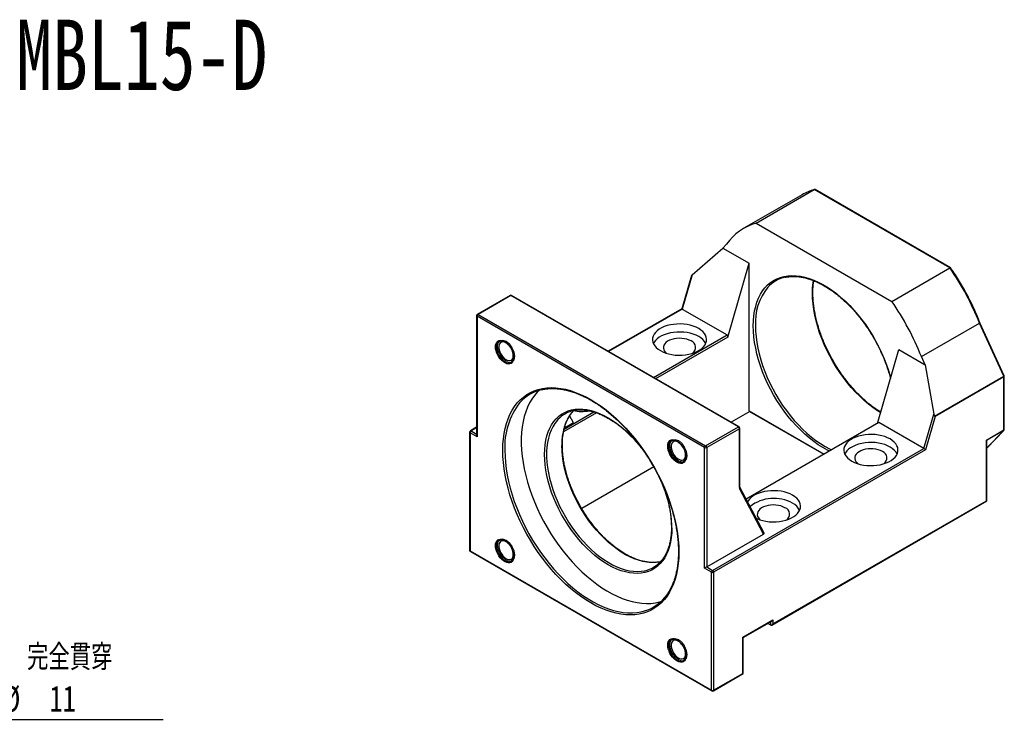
# Model space of a CAD drawing. Header units: millimetres. Extents: x 41 to 276, y 4 to 196.
# Tile 3 of 3: x 120 to 254, y 101 to 196. Entities that reach past the tile are written whole.
import ezdxf

# ---------------------------------------------------------------- set-up
doc = ezdxf.new("R2010")
doc.units = ezdxf.units.MM
doc.layers.add('FORMAT', color=7, linetype='Continuous')
doc.styles.add('SLDTEXTSTYLE0', font='TXT', dxfattribs={"width": 0.75})
doc.styles.add('SLDTEXTSTYLE1', font='TXT', dxfattribs={"width": 0.75, "bigfont": 'bigfont'})
doc.styles.add('SLDTEXTSTYLE4', font='TXT', dxfattribs={"width": 0.666667})
doc.dimstyles.new('SLDDIMSTYLE7', dxfattribs={"dimtxt": 3.5, "dimasz": 2.5, "dimexe": 0, "dimexo": 0.0625, "dimgap": 0.875, "dimtad": 0, "dimtih": 1, "dimtoh": 1, "dimdec": 1, "dimlfac": 1.5, "dimrnd": 1e-09, "dimzin": 12, "dimdsep": 46, "dimtxsty": 'SLDTEXTSTYLE0', "dimsah": 1, "dimcen": 0, "dimadec": 0, "dimazin": 3, "dimtfac": 1, "dimtofl": 0, "dimtmove": 0, "dimatfit": 3, "dimfxl": 0, "dimfrac": 2, "dimtolj": 1, "dimtzin": 12, "dimarcsym": 0})

# ---------------------------------------------------------------- blocks, each defined once
blk = doc.blocks.new('SW_SYMBOL_HOLE_SPOT')
at = {"layer": 'FORMAT', "color": 0}
for p, q in [((0, 875), (0, 75)), ((1600, 75), (1600, 875)), ((0, 75), (1600, 75))]:
    blk.add_line(p, q, dxfattribs=at)
blk = doc.blocks.new('_D_6')
at = {"layer": 'FORMAT'}
for p, q in [((85.73, 129.08), (97.58, 101.65)), ((97.58, 101.65), (139.58, 101.65))]:
    blk.add_line(p, q, dxfattribs=at)
blk.add_solid([(85.73, 129.08), (86.49, 126.69), (86.95, 126.88)], dxfattribs=at)
at = {"layer": 'FORMAT', "xscale": 0.004470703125, "yscale": 0.004470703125, "zscale": 0.004470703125}
blk.add_blockref('SW_SYMBOL_HOLE_SPOT', (108.13, 102.14), dxfattribs=at)
at = {"layer": 'FORMAT', "char_height": 3.5, "attachment_point": 1}
for s, insert, style in [('4 x', (99.17, 111.83), 'SLDTEXTSTYLE4'), ('%%c', (106.58, 111.78), 'SLDTEXTSTYLE0'), ('6.6 \\M+18AAE\\M+19153\\M+18AD1\\M+190FA', (113.18, 111.83), 'SLDTEXTSTYLE1'), ('%%c', (117.58, 106.17), 'SLDTEXTSTYLE0'), ('11', (124.17, 106.22), 'SLDTEXTSTYLE0')]:
    blk.add_mtext(s, dxfattribs=dict(at, insert=insert, style=style))

msp = doc.modelspace()

# ---------------------------------------------------------------- linework, layer by layer
at = {"color": 7, "linetype": 'Continuous', "lineweight": 25}
for p, q in [((219.8907, 168.9012), (227.7632, 173.4459)), ((246.148, 162.8325), (227.7632, 173.4459)), ((246.2337, 162.8507), (227.8774, 173.4475)), ((226.1231, 172.7502), (218.2507, 168.2055)), ((219.8907, 168.9012), (238.2755, 158.2879)), ((211.2386, 161.8992), (215.379, 165.5178)), ((215.8838, 166.0429), (215.379, 165.5178)), ((215.379, 165.5178), (218.9479, 163.4575)), ((216.0629, 153.4633), (218.9479, 163.4575)), ((218.9479, 143.4795), (218.9479, 163.4575)), ((238.2755, 158.2879), (246.148, 162.8325)), ((211.1232, 161.7807), (209.8229, 157.2763)), ((211.2386, 161.8992), (209.8969, 157.2515)), ((186.5567, 159.0873), (182.1255, 156.5292)), ((186.6567, 159.0774), (182.2255, 156.5193)), ((217.4866, 141.2797), (186.6567, 159.0774)), ((217.5865, 141.2896), (186.7567, 159.0873)), ((182.0255, 156.356), (182.0255, 140.1407)), ((182.0841, 156.2744), (182.0841, 139.9436)), ((212.9139, 138.4767), (182.0841, 156.2744)), ((182.2255, 156.5193), (213.0554, 138.7216)), ((209.825, 157.2775), (199.8583, 151.5239)), ((209.8969, 157.2515), (215.9781, 153.7409)), ((242.2824, 150.8033), (250.1549, 155.348)), ((253.4284, 148.1633), (250.1549, 155.348)), ((253.4953, 148.2178), (250.2203, 155.4058)), ((205.998, 147.9795), (215.9781, 153.7409)), ((216.0629, 153.4633), (206.2809, 147.8163)), ((215.9781, 153.7409), (216.0629, 153.4633)), ((236.3333, 141.7615), (239.2183, 151.7556)), ((239.2183, 151.7556), (242.7873, 149.6953)), ((242.7873, 149.6953), (242.2824, 150.8033)), ((242.7873, 149.6953), (243.9541, 143.013)), ((244.0685, 142.76), (253.4284, 148.1633)), ((253.4547, 148.0532), (244.1505, 142.682)), ((253.4547, 140.8689), (253.4547, 148.0532)), ((253.5133, 140.9505), (253.5133, 148.1349)), ((198.2696, 143.1914), (193.8079, 140.6157)), ((193.8844, 140.9865), (197.9126, 143.3119)), ((195.142, 141.8213), (194.6211, 142.8096)), ((195.1021, 143.4602), (195.1323, 143.4927)), ((219.0308, 143.364), (216.512, 141.9099)), ((218.9893, 143.3879), (229.07, 137.5685)), ((242.6124, 138.3652), (243.9541, 143.013)), ((195.142, 141.8213), (193.9188, 141.1152)), ((236.5313, 141.8758), (218.5476, 131.494)), ((242.6124, 138.3652), (236.5313, 141.8758)), ((244.1505, 142.682), (242.8496, 138.1755)), ((181.0827, 140.5695), (181.0827, 124.5653)), ((181.1413, 140.4879), (181.1413, 124.4837)), ((182.0841, 139.9436), (181.1413, 140.4879)), ((182.0255, 141.2292), (181.1827, 140.7427)), ((213.0554, 138.7216), (217.4866, 141.2797)), ((217.628, 141.0348), (213.1968, 138.4767)), ((217.628, 133.0689), (217.628, 141.0348)), ((217.6866, 133.1505), (217.6866, 141.1164)), ((251.0977, 139.5082), (253.4547, 140.8689)), ((253.4284, 140.7892), (251.1535, 139.4759)), ((251.1563, 138.4182), (253.4575, 140.8119)), ((251.0977, 131.2878), (251.0977, 139.5082)), ((251.1563, 131.2539), (251.1563, 139.4705)), ((212.9139, 122.1459), (212.9139, 138.4767)), ((213.1968, 138.4767), (213.1968, 122.3092)), ((213.9982, 121.8466), (242.6124, 138.3652)), ((242.8496, 138.1755), (214.1396, 121.6016)), ((206.0167, 135.8511), (196.2673, 130.2229)), ((220.9132, 126.7638), (217.6545, 132.9461)), ((220.9738, 126.891), (217.69, 133.121)), ((222.012, 114.4293), (251.1563, 131.2539)), ((222.1535, 114.5786), (251.0977, 131.2878)), ((213.1968, 122.3092), (220.9132, 126.7638)), ((181.1413, 124.4837), (213.8567, 105.5974)), ((181.1827, 124.3921), (213.8982, 105.5058)), ((206.9438, 123.0129), (206.7052, 122.9643)), ((213.8567, 121.6016), (212.9139, 122.1459)), ((213.1968, 122.3092), (213.9982, 121.8466)), ((213.8567, 105.5974), (213.8567, 121.6016)), ((214.1396, 121.6016), (214.1396, 105.5974)), ((218.0994, 112.7826), (222.1535, 115.123)), ((218.158, 112.7488), (222.012, 114.9737)), ((222.1535, 115.123), (222.1535, 114.5786)), ((221.8706, 114.4153), (221.4577, 114.6537)), ((218.0994, 107.8834), (218.0994, 112.7826)), ((218.158, 112.7488), (218.0994, 112.7826)), ((218.158, 107.8495), (218.158, 112.7488)), ((214.0982, 105.5058), (218.158, 107.8495)), ((214.1396, 105.5974), (218.0994, 107.8834))]:
    msp.add_line(p, q, dxfattribs=at)
at = {"color": 8, "linetype": 'Continuous', "lineweight": 25}
for p, q in [((209.8969, 157.2515), (199.9169, 151.4901)), ((218.9479, 143.4795), (229.1286, 137.6023)), ((182.0255, 141.1616), (181.2827, 140.7328)), ((181.2827, 140.7328), (182.0255, 140.304)), ((251.1563, 138.4257), (253.4284, 140.7892)), ((221.8706, 114.4153), (221.8706, 114.892))]:
    msp.add_line(p, q, dxfattribs=at)
at = {"color": 8, "linetype": 'Continuous', "lineweight": 25, "flags": 128}
for points in [[(219.5136, 154.9655), (219.5337, 155.6692), (219.5938, 156.3468), (219.6937, 156.9954), (219.833, 157.6124), (220.0111, 158.1951), (220.2273, 158.741), (220.4806, 159.2479), (220.77, 159.7138), (221.0942, 160.1365), (221.452, 160.5143), (221.8417, 160.8458), (222.2619, 161.1293), (222.7106, 161.3639), (223.1861, 161.5485), (223.6863, 161.6822), (224.2092, 161.7646), (224.7525, 161.7954), (225.3139, 161.7743), (225.8912, 161.7015), (226.4818, 161.5773), (227.0834, 161.4021), (227.6933, 161.1768), (228.3091, 160.9023), (228.9281, 160.5797), (229.5478, 160.2104), (230.1656, 159.7959), (230.7787, 159.3379), (231.3848, 158.8385), (231.9812, 158.2997), (232.5655, 157.7237), (233.1352, 157.1129), (233.6878, 156.47), (234.2212, 155.7976), (234.733, 155.0985), (235.2211, 154.3757), (235.6834, 153.6322), (236.1181, 152.8712), (236.5233, 152.0957), (236.8972, 151.3091), (237.2384, 150.5147), (237.5454, 149.7158), (237.8169, 148.9157), (238.0517, 148.1178), (238.1075, 147.9077)], [(236.7537, 143.2177), (236.3389, 143.4779), (235.725, 143.9022), (235.1162, 144.3696), (234.5154, 144.8783), (233.925, 145.4259), (233.3476, 146.0102), (232.7856, 146.6286), (232.2415, 147.2786), (231.7176, 147.9573), (231.2161, 148.6617), (230.7392, 149.389), (230.2889, 150.136), (229.8672, 150.8994), (229.4758, 151.6761), (229.1164, 152.4627), (228.7906, 153.2558), (228.4998, 154.052), (228.2451, 154.8479), (228.0278, 155.6401), (227.8487, 156.4253), (227.7086, 157.2), (227.6081, 157.9609), (227.5477, 158.7048), (227.5275, 159.4285), (227.5477, 160.129), (227.6081, 160.8031), (227.6518, 161.1192)], [(229.8168, 137.9996), (229.5478, 138.1354), (228.9281, 138.4815), (228.3091, 138.8737), (227.6933, 139.3101), (227.0834, 139.789), (226.4818, 140.3084), (225.8912, 140.8661), (225.3139, 141.4598), (224.7525, 142.087), (224.2092, 142.745), (223.6863, 143.4311), (223.1861, 144.1424), (222.7106, 144.8759), (222.2619, 145.6286), (221.8417, 146.3973), (221.452, 147.1787), (221.0942, 147.9696), (220.77, 148.7667), (220.4806, 149.5666), (220.2273, 150.366), (220.0111, 151.1616), (219.833, 151.9499), (219.6937, 152.7276), (219.5938, 153.4916), (219.5337, 154.2386), (219.5136, 154.9655)], [(219.7964, 154.9655), (219.8166, 154.2418), (219.8771, 153.4979), (219.9776, 152.7369), (220.1177, 151.9622), (220.2968, 151.1771), (220.5141, 150.3849), (220.7687, 149.5889), (221.0596, 148.7927), (221.3854, 147.9996), (221.7447, 147.2131), (222.1361, 146.4364), (222.5579, 145.673), (223.0082, 144.926), (223.4851, 144.1987), (223.9866, 143.4942), (224.5105, 142.8156), (225.0546, 142.1656), (225.6166, 141.5472), (226.194, 140.9629), (226.7844, 140.4152), (227.3852, 139.9066), (227.9939, 139.4391), (228.6079, 139.0149), (229.2245, 138.6356), (229.8412, 138.3029), (230.1135, 138.1709)], [(184.7249, 152.1024), (184.7456, 151.8394), (184.8072, 151.5619), (184.9073, 151.2799), (185.0423, 151.0037), (185.2073, 150.7432), (185.3965, 150.5079), (185.6029, 150.3063), (185.8191, 150.1456), (186.0373, 150.0316), (186.2495, 149.9686), (186.4482, 149.9587), (186.6261, 150.0023), (186.7768, 150.0978), (186.8949, 150.2418), (186.9196, 150.2863)], [(208.4827, 127.5886), (208.4626, 126.9204), (208.4024, 126.2786), (208.3023, 125.666), (208.1628, 125.0856), (207.9846, 124.5402), (207.7685, 124.0321), (207.5156, 123.5639), (207.2269, 123.1376), (206.9038, 122.7554), (206.5479, 122.4188), (206.1607, 122.1296), (205.7442, 121.8891), (205.3002, 121.6984), (204.8309, 121.5583), (204.3383, 121.4696), (203.8249, 121.4326), (203.2929, 121.4476), (202.7449, 121.5144), (202.1835, 121.6327), (201.6112, 121.8021), (201.0307, 122.0216), (200.4447, 122.2903), (199.856, 122.6069), (199.2673, 122.97), (198.6814, 123.3778), (198.1009, 123.8285), (197.5286, 124.3199), (196.9671, 124.8498), (196.4191, 125.4157), (195.8872, 126.015), (195.3737, 126.6447), (194.8812, 127.3022), (194.4118, 127.9841), (193.9678, 128.6875), (193.5513, 129.4089), (193.1642, 130.1451), (192.8083, 130.8925), (192.4852, 131.6478), (192.1965, 132.4074), (191.9435, 133.1677), (191.7274, 133.9253), (191.5492, 134.6765), (191.4098, 135.4179), (191.3097, 136.146), (191.2494, 136.8574), (191.2293, 137.5488), (191.2494, 138.217), (191.3097, 138.8589), (191.4098, 139.4714), (191.5492, 140.0518), (191.7274, 140.5973), (191.9435, 141.1053), (192.1965, 141.5735), (192.4852, 141.9998), (192.8083, 142.3821), (193.1642, 142.7186), (193.5513, 143.0078), (193.9678, 143.2483), (194.4118, 143.4391), (194.8812, 143.5791), (195.3737, 143.6678), (195.8872, 143.7048), (196.4191, 143.6899), (196.9671, 143.6231), (197.5286, 143.5047), (198.1009, 143.3354), (198.6814, 143.1159), (199.2673, 142.8471), (199.856, 142.5305), (200.4447, 142.1674), (201.0307, 141.7596), (201.6112, 141.3089), (202.1835, 140.8175), (202.7449, 140.2876), (203.2929, 139.7217), (203.8249, 139.1225), (204.3383, 138.4927), (204.4388, 138.363)], [(193.0525, 142.2893), (192.932, 142.1553), (192.6247, 141.7569), (192.3525, 141.3151), (192.1167, 140.832), (191.9185, 140.31), (191.7587, 139.7514), (191.6383, 139.159), (191.5576, 138.5356), (191.5172, 137.8841), (191.5172, 137.2077), (191.5576, 136.5096), (191.6383, 135.793), (191.7587, 135.0615), (191.9185, 134.3186), (192.1167, 133.5676), (192.3525, 132.8123), (192.6247, 132.0562), (192.932, 131.303), (193.2731, 130.5562), (193.6461, 129.8193), (194.0495, 129.0959), (194.4811, 128.3895), (194.9391, 127.7034), (195.4212, 127.0409), (195.925, 126.4051), (196.4483, 125.799), (196.9885, 125.2256), (197.5431, 124.6876), (198.1093, 124.1875), (198.6845, 123.7278), (199.266, 123.3106), (199.851, 122.9379), (200.4367, 122.6115), (201.0202, 122.3329), (201.5989, 122.1035), (202.17, 121.9243), (202.7307, 121.7963), (203.2784, 121.7199), (203.8105, 121.6957), (204.3244, 121.7237), (204.8116, 121.8024)], [(253.4284, 140.7892), (253.4538, 140.8082), (253.4575, 140.8119)], [(206.7052, 122.9643), (206.6479, 122.9546), (206.144, 122.9006), (205.6208, 122.8987), (205.0806, 122.949), (204.526, 123.0512), (203.9598, 123.2049), (203.3846, 123.4093), (202.8031, 123.6635), (202.2181, 123.9662), (201.6324, 124.316), (201.0488, 124.7112), (200.4701, 125.1499), (199.8991, 125.6301), (199.3383, 126.1494), (198.7907, 126.7055), (198.2586, 127.2955), (197.7447, 127.9168), (197.2514, 128.5664), (196.7811, 129.2411), (196.3361, 129.9378), (195.9183, 130.6531), (195.5299, 131.3837), (195.1726, 132.1259), (194.8482, 132.8764), (194.5583, 133.6315), (194.3041, 134.3877), (194.087, 135.1413), (193.9079, 135.8887), (193.7677, 136.6263), (193.6671, 137.3508), (193.6066, 138.0585), (193.5863, 138.7462)], [(185.8553, 138.0931), (185.8756, 137.2827), (185.9365, 136.4516), (186.0377, 135.6027), (186.1789, 134.739), (186.3596, 133.8634), (186.5793, 132.9789), (186.837, 132.0886), (187.132, 131.1955), (187.4632, 130.3028), (187.8295, 129.4134), (188.2296, 128.5306), (188.6621, 127.6572), (189.1256, 126.7964), (189.6185, 125.951), (190.139, 125.1241), (190.6853, 124.3184), (191.2557, 123.5367), (191.848, 122.7818), (192.4604, 122.0562), (193.0905, 121.3624), (193.7364, 120.7028), (194.3957, 120.0798), (195.0662, 119.4954), (195.7456, 118.9516), (196.4315, 118.4504), (197.1216, 117.9934), (197.8134, 117.5823), (198.5047, 117.2184), (199.193, 116.903), (199.8759, 116.6372), (200.5512, 116.422), (201.2163, 116.2579), (201.8692, 116.1457), (202.5075, 116.0857), (203.129, 116.0781), (203.7316, 116.123), (204.3132, 116.2201), (204.317, 116.2209)], [(208.0582, 138.6324), (208.079, 138.3693), (208.1405, 138.0918), (208.2406, 137.8099), (208.3756, 137.5337), (208.5407, 137.2732), (208.7298, 137.0379), (208.9362, 136.8362), (209.1524, 136.6755), (209.3706, 136.5616), (209.5829, 136.4985), (209.7815, 136.4886), (209.9594, 136.5322), (210.1102, 136.6277), (210.2283, 136.7717), (210.2529, 136.8162)], [(184.7249, 125.158), (184.7456, 124.8949), (184.8072, 124.6174), (184.9073, 124.3354), (185.0423, 124.0592), (185.2073, 123.7988), (185.3965, 123.5635), (185.6029, 123.3618), (185.8191, 123.2011), (186.0373, 123.0872), (186.2495, 123.0241), (186.4482, 123.0142), (186.6261, 123.0578), (186.7768, 123.1533), (186.8949, 123.2973), (186.9196, 123.3418)], [(208.0582, 111.6879), (208.079, 111.4249), (208.1405, 111.1473), (208.2406, 110.8654), (208.3756, 110.5892), (208.5407, 110.3287), (208.7298, 110.0934), (208.9362, 109.8918), (209.1524, 109.7311), (209.3706, 109.6171), (209.5829, 109.5541), (209.7815, 109.5441), (209.9594, 109.5877), (210.1102, 109.6833), (210.2283, 109.8273), (210.2529, 109.8718)]]:
    msp.add_lwpolyline(points, dxfattribs=at)
at = {"color": 7, "linetype": 'Continuous', "lineweight": 25, "flags": 128}
for points in [[(212.1125, 154.6117), (211.7671, 154.7875), (211.3863, 154.9369), (210.976, 155.0576), (210.5428, 155.1477), (210.0934, 155.2057), (209.635, 155.2307), (209.1748, 155.2223), (208.72, 155.1807), (208.2778, 155.1066), (207.8552, 155.001), (207.4589, 154.8657), (207.095, 154.7028), (206.7694, 154.5148), (206.4872, 154.3048), (206.2528, 154.076), (206.0699, 153.832), (205.9415, 153.5767), (205.8694, 153.3142), (205.855, 153.0485), (205.8983, 152.7839), (205.9987, 152.5244), (206.1547, 152.2743), (206.3638, 152.0375), (206.6226, 151.8176), (206.9271, 151.6182), (207.2725, 151.4425), (207.6533, 151.293), (208.0636, 151.1724), (208.4969, 151.0823), (208.9462, 151.0243), (209.4046, 150.9993), (209.8649, 151.0077), (210.3197, 151.0492), (210.7619, 151.1234), (211.1845, 151.229), (211.5808, 151.3643), (211.9446, 151.5272), (212.2702, 151.7152), (212.5525, 151.9252), (212.7868, 152.154), (212.9697, 152.398), (213.0982, 152.6532), (213.1702, 152.9158), (213.1847, 153.1815), (213.1413, 153.4461), (213.0409, 153.7055), (212.8849, 153.9556), (212.6759, 154.1925), (212.4171, 154.4123), (212.1125, 154.6117)], [(212.1125, 153.523), (211.7671, 153.6988), (211.3863, 153.8482), (210.976, 153.9689), (210.5428, 154.0589), (210.0934, 154.1169), (209.635, 154.1419), (209.1748, 154.1336), (208.72, 154.092), (208.2778, 154.0179), (207.8552, 153.9123), (207.4589, 153.777), (207.095, 153.614), (206.7694, 153.4261), (206.4872, 153.216), (206.2528, 152.9872), (206.0699, 152.7433), (205.9765, 152.5706)], [(184.5835, 152.1363), (184.6035, 152.3822), (184.6631, 152.597), (184.7602, 152.7739), (184.8918, 152.9071), (185.0537, 152.9923), (185.2405, 153.0269), (185.4464, 153.0097), (185.6647, 152.9412), (185.8884, 152.8237), (186.1102, 152.6609), (186.3232, 152.458), (186.5203, 152.2217), (186.6954, 151.9595), (186.8427, 151.6797), (186.9575, 151.3915), (187.0362, 151.104), (187.0762, 150.8265), (187.0762, 150.568), (187.0362, 150.3367), (186.9575, 150.14), (186.8427, 149.9844), (186.6954, 149.8747), (186.5203, 149.8145), (186.3232, 149.8058), (186.1102, 149.8489), (185.8884, 149.9423), (185.6647, 150.083), (185.4464, 150.2665), (185.2405, 150.487), (185.0537, 150.7373), (184.8918, 151.0094), (184.7602, 151.2945), (184.6631, 151.5836), (184.6035, 151.8672), (184.5835, 152.1363)], [(185.9564, 152.7148), (185.7846, 152.7809), (185.5967, 152.809), (185.4267, 152.7847), (185.2816, 152.7092), (185.1671, 152.5854), (185.0881, 152.4185), (185.0478, 152.2152), (185.0478, 151.9839), (185.0881, 151.734), (185.1671, 151.4759), (185.2816, 151.22), (185.4267, 150.9768), (185.5967, 150.7563), (185.7846, 150.5675), (185.9825, 150.4182), (186.1826, 150.3144), (186.3765, 150.2605), (186.5563, 150.2585), (186.7147, 150.3087), (186.8452, 150.4089), (186.9424, 150.555), (187.0024, 150.7411), (187.0197, 150.8729)], [(211.0755, 152.9243), (210.8058, 153.0567), (210.5028, 153.1625), (210.1743, 153.2388), (209.8289, 153.2837), (209.4755, 153.296), (209.1233, 153.2755), (208.7813, 153.2226), (208.4584, 153.1387), (208.163, 153.026), (207.9028, 152.8874), (207.6845, 152.7265), (207.5136, 152.5475), (207.3948, 152.355), (207.331, 152.1539), (207.3238, 151.9496), (207.3736, 151.7472), (207.4789, 151.5521), (207.6371, 151.3692), (207.7737, 151.2537)], [(185.5725, 138.0931), (185.5927, 138.8822), (185.6531, 139.6454), (185.7537, 140.38), (185.894, 141.0836), (186.0735, 141.7538), (186.2917, 142.3883), (186.5479, 142.9849), (186.8411, 143.5417), (187.1703, 144.0568), (187.5345, 144.5284), (187.9325, 144.955), (188.3628, 145.335), (188.824, 145.6672), (189.3145, 145.9505), (189.8328, 146.1839), (190.377, 146.3666), (190.9453, 146.498), (191.5357, 146.5777), (192.1464, 146.6054), (192.7751, 146.581), (193.4199, 146.5046), (194.0784, 146.3764), (194.7486, 146.1969), (195.428, 145.9667), (196.1144, 145.6865), (196.8055, 145.3574), (197.499, 144.9804), (198.1925, 144.5567), (198.8836, 144.0879), (199.57, 143.5756), (200.2495, 143.0213), (200.9196, 142.4271), (201.5781, 141.795), (202.2229, 141.127), (202.8516, 140.4254), (203.4623, 139.6927), (204.0527, 138.9313), (204.621, 138.1437), (205.1652, 137.3326), (205.6835, 136.5009), (206.1741, 135.6512), (206.6353, 134.7865), (207.0656, 133.9096), (207.4635, 133.0237), (207.8277, 132.1316), (208.1569, 131.2363), (208.4501, 130.341), (208.7063, 129.4486), (208.9245, 128.5622), (209.1041, 127.6847), (209.2444, 126.8191), (209.3449, 125.9684), (209.4054, 125.1354), (209.4255, 124.323), (209.4054, 123.5339), (209.3449, 122.7707), (209.2444, 122.0361), (209.1041, 121.3325), (208.9245, 120.6623), (208.7063, 120.0278), (208.4501, 119.4311), (208.1569, 118.8743), (207.8277, 118.3593), (207.4635, 117.8877), (207.0656, 117.4611), (206.6353, 117.0811), (206.1741, 116.7489), (205.6835, 116.4656), (205.1652, 116.2322), (204.621, 116.0495), (204.0527, 115.918), (203.4623, 115.8383), (202.8516, 115.8106), (202.2229, 115.835), (201.5781, 115.9115), (200.9196, 116.0396), (200.2495, 116.2192), (199.57, 116.4494), (198.8836, 116.7295), (198.1925, 117.0587), (197.499, 117.4357), (196.8055, 117.8593), (196.1144, 118.3281), (195.428, 118.8405), (194.7486, 119.3948), (194.0784, 119.989), (193.4199, 120.6211), (192.7751, 121.2891), (192.1464, 121.9906), (191.5357, 122.7234), (190.9453, 123.4848), (190.377, 124.2724), (189.8328, 125.0834), (189.3145, 125.9152), (188.824, 126.7649), (188.3628, 127.6296), (187.9325, 128.5064), (187.5345, 129.3924), (187.1703, 130.2845), (186.8411, 131.1797), (186.5479, 132.0751), (186.2917, 132.9675), (186.0735, 133.8539), (185.894, 134.7314), (185.7537, 135.5969), (185.6531, 136.4477), (185.5927, 137.2806), (185.5725, 138.0931)], [(190.4895, 146.2353), (190.241, 145.9887), (189.8576, 145.5448), (189.5087, 145.0562), (189.1955, 144.5246), (188.919, 143.9517), (188.6802, 143.3396), (188.48, 142.6904), (188.3189, 142.0063), (188.1977, 141.2896), (188.1166, 140.5429), (188.076, 139.7687), (188.076, 138.9697), (188.1166, 138.1486), (188.1977, 137.3083), (188.3189, 136.4516), (188.48, 135.5815), (188.6802, 134.7011), (188.919, 133.8133), (189.1955, 132.9213), (189.5087, 132.028), (189.8576, 131.1365), (190.241, 130.25), (190.6575, 129.3715), (191.1057, 128.5041), (191.5841, 127.6506), (192.091, 126.8141), (192.6247, 125.9974), (193.1832, 125.2034), (193.7648, 124.4348), (194.3674, 123.6942), (194.9889, 122.9842), (195.6272, 122.3072), (196.2801, 121.6656), (196.9453, 121.0616), (197.6205, 120.4973), (198.3035, 119.9746), (198.9918, 119.4953), (199.683, 119.061), (200.3749, 118.6734), (201.065, 118.3336), (201.7509, 118.0429), (202.4302, 117.8023), (203.1008, 117.6125), (203.7601, 117.4744), (204.4059, 117.3882), (205.0361, 117.3544), (205.6484, 117.3731), (206.2408, 117.4441), (206.8111, 117.5672), (207.0069, 117.6231)], [(238.0398, 139.6443), (237.6944, 139.82), (237.3136, 139.9695), (236.9033, 140.0901), (236.47, 140.1802), (236.0207, 140.2382), (235.5622, 140.2632), (235.102, 140.2548), (234.6472, 140.2133), (234.205, 140.1391), (233.7824, 140.0335), (233.3861, 139.8982), (233.0223, 139.7353), (232.6967, 139.5473), (232.4144, 139.3373), (232.18, 139.1085), (231.9972, 138.8645), (231.8687, 138.6093), (231.7967, 138.3467), (231.7822, 138.081), (231.8255, 137.8164), (231.926, 137.557), (232.082, 137.3069), (232.291, 137.07), (232.5498, 136.8502), (232.8543, 136.6508), (233.1997, 136.475), (233.5806, 136.3256), (233.9909, 136.2049), (234.4241, 136.1148), (234.8735, 136.0568), (235.3319, 136.0318), (235.7921, 136.0402), (236.2469, 136.0818), (236.6891, 136.1559), (237.1117, 136.2615), (237.508, 136.3968), (237.8719, 136.5597), (238.1975, 136.7477), (238.4797, 136.9577), (238.7141, 137.1865), (238.897, 137.4305), (239.0254, 137.6858), (239.0975, 137.9483), (239.1119, 138.214), (239.0686, 138.4786), (238.9681, 138.7381), (238.8122, 138.9882), (238.6031, 139.225), (238.3443, 139.4449), (238.0398, 139.6443)], [(207.9168, 138.6662), (207.9369, 138.9121), (207.9964, 139.127), (208.0936, 139.3038), (208.2252, 139.437), (208.387, 139.5223), (208.5739, 139.5568), (208.7797, 139.5396), (208.998, 139.4711), (209.2217, 139.3536), (209.4436, 139.1908), (209.6565, 138.988), (209.8537, 138.7517), (210.0287, 138.4894), (210.176, 138.2097), (210.2909, 137.9214), (210.3695, 137.6339), (210.4095, 137.3565), (210.4095, 137.0979), (210.3695, 136.8666), (210.2909, 136.67), (210.176, 136.5143), (210.0287, 136.4046), (209.8537, 136.3445), (209.6565, 136.3358), (209.4436, 136.3788), (209.2217, 136.4722), (208.998, 136.6129), (208.7797, 136.7965), (208.5739, 137.0169), (208.387, 137.2672), (208.2252, 137.5393), (208.0936, 137.8245), (207.9964, 138.1135), (207.9369, 138.3971), (207.9168, 138.6662)], [(209.2897, 139.2447), (209.1179, 139.3108), (208.9301, 139.3389), (208.7601, 139.3147), (208.6149, 139.2392), (208.5005, 139.1154), (208.4215, 138.9484), (208.3812, 138.7451), (208.3812, 138.5138), (208.4215, 138.264), (208.5005, 138.0058), (208.6149, 137.7499), (208.7601, 137.5067), (208.9301, 137.2863), (209.1179, 137.0975), (209.3159, 136.9482), (209.5159, 136.8444), (209.7098, 136.7904), (209.8897, 136.7885), (210.0481, 136.8386), (210.1785, 136.9388), (210.2757, 137.0849), (210.3357, 137.271), (210.353, 137.4028)], [(238.0398, 138.5555), (237.6944, 138.7313), (237.3136, 138.8807), (236.9033, 139.0014), (236.47, 139.0915), (236.0207, 139.1494), (235.5622, 139.1745), (235.102, 139.1661), (234.6472, 139.1245), (234.205, 139.0504), (233.7824, 138.9448), (233.3861, 138.8095), (233.0223, 138.6466), (232.6967, 138.4586), (232.4144, 138.2486), (232.18, 138.0198), (231.9972, 137.7758), (231.9037, 137.6031)], [(237.0027, 137.9568), (236.733, 138.0893), (236.43, 138.195), (236.1016, 138.2713), (235.7562, 138.3162), (235.4028, 138.3286), (235.0505, 138.308), (234.7085, 138.2551), (234.3857, 138.1712), (234.0903, 138.0585), (233.8301, 137.9199), (233.6117, 137.7591), (233.4409, 137.58), (233.322, 137.3875), (233.2582, 137.1865), (233.2511, 136.9821), (233.3008, 136.7797), (233.4062, 136.5846), (233.5644, 136.4018), (233.7009, 136.2862)], [(224.8405, 132.0244), (224.4951, 132.2002), (224.1142, 132.3497), (223.704, 132.4703), (223.2707, 132.5604), (222.8213, 132.6184), (222.3629, 132.6434), (221.9027, 132.635), (221.4479, 132.5934), (221.0057, 132.5193), (220.5831, 132.4137), (220.1868, 132.2784), (219.8229, 132.1155), (219.4973, 131.9275), (219.2151, 131.7175), (218.9807, 131.4887), (218.7978, 131.2447), (218.736, 131.1365)], [(219.9186, 128.8929), (220.0004, 128.8552), (220.3813, 128.7057), (220.7915, 128.5851), (221.2248, 128.495), (221.6742, 128.437), (222.1326, 128.412), (222.5928, 128.4204), (223.0476, 128.462), (223.4898, 128.5361), (223.9124, 128.6417), (224.3087, 128.777), (224.6726, 128.9399), (224.9982, 129.1279), (225.2804, 129.3379), (225.5148, 129.5667), (225.6976, 129.8107), (225.8261, 130.066), (225.8981, 130.3285), (225.9126, 130.5942), (225.8693, 130.8588), (225.7688, 131.1182), (225.6128, 131.3684), (225.4038, 131.6052), (225.145, 131.8251), (224.8405, 132.0244)], [(251.1563, 131.2539), (251.1524, 131.2561), (251.1411, 131.2627), (251.1226, 131.2734), (251.0977, 131.2878)], [(223.8034, 130.337), (223.5337, 130.4695), (223.2307, 130.5752), (222.9023, 130.6515), (222.5568, 130.6964), (222.2034, 130.7088), (221.8512, 130.6882), (221.5092, 130.6353), (221.1863, 130.5514), (220.891, 130.4387), (220.6307, 130.3001), (220.4124, 130.1392), (220.2416, 129.9602), (220.1227, 129.7677), (220.0589, 129.5666), (220.0518, 129.3623), (220.1015, 129.1599), (220.2068, 128.9648), (220.365, 128.7819), (220.5016, 128.6664)], [(184.5835, 125.1918), (184.6035, 125.4377), (184.6631, 125.6526), (184.7602, 125.8294), (184.8918, 125.9626), (185.0537, 126.0479), (185.2405, 126.0824), (185.4464, 126.0652), (185.6647, 125.9967), (185.8884, 125.8792), (186.1102, 125.7164), (186.3232, 125.5136), (186.5203, 125.2772), (186.6954, 125.015), (186.8427, 124.7352), (186.9575, 124.447), (187.0362, 124.1595), (187.0762, 123.882), (187.0762, 123.6235), (187.0362, 123.3922), (186.9575, 123.1955), (186.8427, 123.0399), (186.6954, 122.9302), (186.5203, 122.8701), (186.3232, 122.8614), (186.1102, 122.9044), (185.8884, 122.9978), (185.6647, 123.1385), (185.4464, 123.322), (185.2405, 123.5425), (185.0537, 123.7928), (184.8918, 124.0649), (184.7602, 124.3501), (184.6631, 124.6391), (184.6035, 124.9227), (184.5835, 125.1918)], [(185.9564, 125.7703), (185.7846, 125.8364), (185.5967, 125.8645), (185.4267, 125.8403), (185.2816, 125.7647), (185.1671, 125.6409), (185.0881, 125.474), (185.0478, 125.2707), (185.0478, 125.0394), (185.0881, 124.7895), (185.1671, 124.5314), (185.2816, 124.2755), (185.4267, 124.0323), (185.5967, 123.8118), (185.7846, 123.6231), (185.9825, 123.4737), (186.1826, 123.37), (186.3765, 123.316), (186.5563, 123.3141), (186.7147, 123.3642), (186.8452, 123.4644), (186.9424, 123.6105), (187.0024, 123.7966), (187.0197, 123.9284)], [(207.9168, 111.7217), (207.9369, 111.9677), (207.9964, 112.1825), (208.0936, 112.3594), (208.2252, 112.4926), (208.387, 112.5778), (208.5739, 112.6124), (208.7797, 112.5951), (208.998, 112.5267), (209.2217, 112.4091), (209.4436, 112.2463), (209.6565, 112.0435), (209.8537, 111.8072), (210.0287, 111.5449), (210.176, 111.2652), (210.2909, 110.9769), (210.3695, 110.6895), (210.4095, 110.412), (210.4095, 110.1535), (210.3695, 109.9221), (210.2909, 109.7255), (210.176, 109.5698), (210.0287, 109.4602), (209.8537, 109.4), (209.6565, 109.3913), (209.4436, 109.4344), (209.2217, 109.5277), (208.998, 109.6685), (208.7797, 109.852), (208.5739, 110.0725), (208.387, 110.3228), (208.2252, 110.5949), (208.0936, 110.88), (207.9964, 111.169), (207.9369, 111.4526), (207.9168, 111.7217)], [(209.2897, 112.3003), (209.1179, 112.3663), (208.9301, 112.3945), (208.7601, 112.3702), (208.6149, 112.2947), (208.5005, 112.1709), (208.4215, 112.0039), (208.3812, 111.8006), (208.3812, 111.5693), (208.4215, 111.3195), (208.5005, 111.0613), (208.6149, 110.8054), (208.7601, 110.5623), (208.9301, 110.3418), (209.1179, 110.153), (209.3159, 110.0037), (209.5159, 109.8999), (209.7098, 109.846), (209.8897, 109.844), (210.0481, 109.8942), (210.1785, 109.9943), (210.2757, 110.1405), (210.3357, 110.3265), (210.353, 110.4583)]]:
    msp.add_lwpolyline(points, dxfattribs=at)
at = {"color": 7, "linetype": 'Continuous', "lineweight": 18, "flags": 128}
for points in [[(184.8542, 152.2113), (184.9439, 152.6803), (185.1994, 152.9743), (185.5817, 153.0486), (186.0327, 152.8919), (186.4837, 152.5279), (186.866, 152.0122), (187.1215, 151.4232), (187.2112, 150.8506), (187.1215, 150.3816), (186.866, 150.0876), (186.4837, 150.0133), (186.0327, 150.1701), (185.5817, 150.534), (185.1994, 151.0497), (184.9439, 151.6387), (184.8542, 152.2113)], [(209.366, 139.4218), (209.817, 139.0579), (210.1994, 138.5421), (210.4548, 137.9532), (210.5445, 137.3806), (210.4548, 136.9116), (210.1994, 136.6175), (209.817, 136.5432), (209.366, 136.7), (208.915, 137.064), (208.5327, 137.5797), (208.2772, 138.1687), (208.1875, 138.7413), (208.2772, 139.2103), (208.5327, 139.5043), (208.915, 139.5786), (209.366, 139.4218)], [(186.0327, 123.2256), (185.5817, 123.5895), (185.1994, 124.1053), (184.9439, 124.6942), (184.8542, 125.2668), (184.9439, 125.7358), (185.1994, 126.0299), (185.5817, 126.1041), (186.0327, 125.9474), (186.4837, 125.5834), (186.866, 125.0677), (187.1215, 124.4787), (187.2112, 123.9061), (187.1215, 123.4371), (186.866, 123.1431), (186.4837, 123.0688), (186.0327, 123.2256)], [(210.5445, 110.4361), (210.4548, 109.9671), (210.1994, 109.6731), (209.817, 109.5988), (209.366, 109.7555), (208.915, 110.1195), (208.5327, 110.6352), (208.2772, 111.2242), (208.1875, 111.7968), (208.2772, 112.2658), (208.5327, 112.5598), (208.915, 112.6341), (209.366, 112.4773), (209.817, 112.1134), (210.1994, 111.5977), (210.4548, 111.0087), (210.5445, 110.4361)]]:
    msp.add_lwpolyline(points, dxfattribs=at)
at = {"color": 7, "linetype": 'Continuous', "lineweight": 25}
for centre, radius, start, end in [((229.7915, 166.3825), 7.3488, 106.022355, 119.946209), ((221.9709, 161.7473), 7.4502, 106.213012, 144.789783), ((215.6331, 141.6813), 37.1286, 21.597903, 34.727642), ((224.8295, 157.1363), 4.5411, 102.145292, 137.547755), ((186.6567, 158.9141), 0.2, 60.002688, 119.997312), ((207.7607, 137.1366), 37.1286, 21.597903, 34.727642), ((182.2255, 156.356), 0.2, 119.997312, 180), ((182.3911, 156.2604), 0.3074, 122.605277, 177.394671), ((211.0944, 151.5562), 2.2147, 27.261358, 62.631981), ((184.893, 150.873), 2.1098, 343.853281, 76.144791), ((210.7542, 152.0415), 0.9394, 303.008058, 70.003766), ((253.1831, 148.0465), 0.2717, 1.426241, 25.468949), ((253.3133, 148.1349), 0.2, 0, 24.49526), ((192.1452, 140.8075), 5.675, 102.550322, 138.453385), ((196.045, 139.4982), 4.0921, 101.16161, 136.995374), ((196.3213, 149.5846), 6.2068, 258.908738, 279.077857), ((219.0459, 143.4686), 0.0986, 173.703687, 234.985163), ((181.2827, 140.5695), 0.2, 119.997312, 180), ((181.4483, 140.4739), 0.3074, 122.605464, 177.394543), ((217.3209, 141.0208), 0.3074, 2.605376, 57.39483), ((217.4866, 141.1164), 0.2, 0, 60.002688), ((253.3414, 140.8621), 0.1135, 320.03294, 3.410521), ((253.3133, 140.9505), 0.2, 316.128957, 0), ((208.2263, 137.403), 2.1098, 343.85329, 76.144801), ((213.221, 138.4627), 0.3074, 122.605277, 177.394671), ((212.8897, 138.4627), 0.3074, 2.605376, 57.39483), ((213.0554, 138.7496), 0.3074, 242.609532, 297.390314), ((236.6815, 137.074), 0.9394, 303.008014, 70.003811), ((237.0217, 136.5887), 2.2147, 27.261386, 62.631975), ((217.8919, 133.0617), 0.264, 178.429615, 205.956556), ((222.2881, 126.3518), 5.2466, 60.889874, 127.795203), ((223.8224, 128.9689), 2.2147, 27.26125, 62.632111), ((223.4821, 129.4542), 0.9394, 303.008079, 70.003809), ((184.893, 123.9285), 2.1098, 343.853299, 76.144754), ((181.2827, 124.5653), 0.2, 180, 240.002688), ((203.9497, 125.8045), 4.0939, 282.154091, 318.309826), ((214.1638, 121.5876), 0.3074, 122.605464, 177.394543), ((213.9982, 121.8746), 0.3074, 242.609532, 297.390314), ((213.8325, 121.5876), 0.3074, 2.605504, 57.394644), ((203.1235, 121.7953), 5.7006, 282.084817, 320.769271), ((208.2263, 110.4585), 2.1098, 343.853308, 76.144764), ((213.9982, 105.8704), 0.3074, 242.609532, 297.390314), ((213.9982, 105.6791), 0.2, 240.002688, 299.997312)]:
    msp.add_arc(centre, radius, start, end, dxfattribs=at)
at = {"color": 8, "linetype": 'Continuous', "lineweight": 25}
for centre, radius, start, end in [((227.3513, 155.4262), 7.5689, 140.883393, 183.48975), ((186.5981, 158.9956), 0.1006, 54.381719, 114.306419), ((186.7153, 158.9957), 0.1006, 65.69233, 125.618697), ((182.1256, 156.366), 0.1006, 185.694396, 245.62598), ((182.1669, 156.4376), 0.1006, 54.381719, 114.306419), ((185.4176, 152.2192), 0.7025, 91.577693, 189.569298), ((253.3811, 148.2897), 0.1349, 290.515129, 327.80043), ((253.4132, 148.1449), 0.1006, 294.374005, 354.305907), ((195.5093, 138.6103), 9.6679, 141.93276, 183.066676), ((200.395, 139.1577), 6.8211, 140.89324, 183.45813), ((181.1828, 140.5795), 0.1006, 185.694396, 245.62598), ((181.2241, 140.651), 0.1006, 54.381238, 114.308429), ((217.5451, 141.198), 0.1006, 65.69233, 125.618697), ((217.5865, 141.1264), 0.1006, 294.37379, 354.30636), ((253.4132, 140.9605), 0.1006, 294.374005, 354.305907), ((208.7509, 138.7492), 0.7025, 91.577862, 189.569128), ((192.4793, 127.2622), 16.0067, 1.168386, 22.489171), ((217.5865, 133.1605), 0.1006, 294.37379, 354.30636), ((217.547, 133.0591), 0.1559, 313.582582, 23.003479), ((185.4176, 125.2748), 0.7025, 91.577693, 189.569298), ((181.1828, 124.5753), 0.1006, 185.694396, 245.62598), ((181.2354, 124.4711), 0.0949, 172.387136, 236.300564), ((208.7509, 111.8047), 0.7025, 91.577862, 189.569128), ((213.9509, 105.5848), 0.0949, 172.387136, 236.300564), ((214.0452, 105.585), 0.0952, 303.788576, 7.522574)]:
    msp.add_arc(centre, radius, start, end, dxfattribs=at)
at = {"color": 7, "linetype": 'Continuous', "lineweight": 25}
for centre, major_axis, ratio, start_param, end_param in [((211.3909, 161.9872), (0.2675, 0.2107), 0.08599511, 2.10733995, 3.05812803), ((209.9927, 157.1434), (0.1694, -0.1326), 0.1611505, 2.29141973, 3.07673663), ((244.1064, 143.1009), (-0.0297, 0.3666), 0.4414327, 1.77716387, 2.72795194), ((244.009, 142.7636), (0.1694, -0.1326), 0.1611505, 0.7206234, 1.34063166), ((182.2255, 140.0252), (-0.1414, 0.2449), 0.57733463, 0.78535753, 1.57075569), ((250.9563, 139.5898), (0.2, -0.1155), 0.00007037, 0.16543054, 0.78543879), ((250.9563, 139.3088), (0.1987, 0.166), 0.13812889, 6.16829276, 6.33368267), ((242.7082, 138.2572), (0.1694, -0.1326), 0.1611505, 0.7206234, 2.29141973), ((220.7717, 126.8454), (0.2104, 0.0178), 0.57176163, 5.40038114, 6.52092507), ((213.0554, 122.2275), (0.2, 0.1155), 0.00007037, 0.78535753, 2.35615386), ((222.012, 115.2046), (0.1414, 0.2449), 0.57733463, 3.92695018, 4.71242961), ((222.012, 114.6602), (0.1414, 0.2449), 0.57733463, 3.14163329, 4.71242961), ((217.958, 107.965), (0.2, -0.1155), 0.00007037, 0.00004063, 0.7854388)]:
    msp.add_ellipse(centre, major_axis=major_axis, ratio=ratio, start_param=start_param, end_param=end_param, dxfattribs=at)
for points, knots in [([(227.8761, 173.4453), (227.8701, 173.4495), (227.8505, 173.4629), (227.8103, 173.4659), (227.7789, 173.4525), (227.7632, 173.4459)], [0, 0, 0, 0, 0.18267293, 0.59117847, 1, 1, 1, 1]), ([(246.2324, 162.8485), (246.2297, 162.8507), (246.2209, 162.858), (246.1919, 162.8543), (246.1626, 162.8398), (246.148, 162.8325)], [0, 0, 0, 0, 0.18267293, 0.59117847, 1, 1, 1, 1]), ([(250.22, 155.4054), (250.1598, 155.5567), (249.9724, 156.0277), (249.6345, 156.8154), (249.1967, 157.7644), (248.7296, 158.7044), (248.2348, 159.6334), (247.7135, 160.5491), (247.1664, 161.4489), (246.6743, 162.2126), (246.3599, 162.6708), (246.243, 162.8413)], [0, 0, 0, 0, 0.058667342, 0.182657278, 0.306650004, 0.43063825, 0.554623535, 0.678607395, 0.802591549, 0.926576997, 1, 1, 1, 1]), ([(223.8371, 161.5605), (223.9918, 161.5901), (224.306, 161.6502), (224.8047, 161.6827), (225.3239, 161.6727), (225.8584, 161.6155), (226.4056, 161.5125), (226.9637, 161.3639), (227.5306, 161.1701), (228.1042, 160.932), (228.6824, 160.6502), (229.2629, 160.3259), (229.8436, 159.9602), (230.422, 159.5545), (230.9962, 159.1101), (231.5636, 158.6289), (232.1223, 158.1126), (232.6699, 157.5631), (233.2043, 156.9827), (233.7234, 156.3734), (234.2252, 155.7377), (234.7078, 155.078), (235.1692, 154.3968), (235.6077, 153.6967), (236.0216, 152.9805), (236.4092, 152.251), (236.7691, 151.5109), (237.0997, 150.7632), (237.4002, 150.0107), (237.6684, 149.2565), (237.8996, 148.526), (238.0242, 148.0505), (238.0835, 147.8243)], [0, 0, 0, 0, 0.0327469, 0.06650453, 0.10016975, 0.13375242, 0.1672682, 0.20073416, 0.23416595, 0.26757663, 0.30097625, 0.33437212, 0.36776806, 0.40116757, 0.43457294, 0.46798535, 0.50140521, 0.5348324, 0.56826645, 0.6017066, 0.63515202, 0.66860172, 0.70205465, 0.73550978, 0.76896602, 0.80242228, 0.83587712, 0.86932939, 0.90277803, 0.93622191, 0.96966, 1, 1, 1, 1]), ([(236.772, 143.281), (236.6269, 143.3705), (236.2882, 143.5794), (235.7581, 143.955), (235.1839, 144.3983), (234.6165, 144.8798), (234.0578, 145.396), (233.5102, 145.9455), (232.9758, 146.5259), (232.4567, 147.1352), (231.9549, 147.7709), (231.4723, 148.4307), (231.0109, 149.1119), (230.5724, 149.8119), (230.1585, 150.5281), (229.7709, 151.2576), (229.4111, 151.9977), (229.0803, 152.7454), (228.78, 153.4979), (228.5112, 154.2522), (228.275, 155.0055), (228.0722, 155.7546), (227.9036, 156.4969), (227.7699, 157.2292), (227.6714, 157.9489), (227.6085, 158.6531), (227.5811, 159.3393), (227.5907, 160.0036), (227.6278, 160.591), (227.6774, 160.944), (227.6985, 161.0935)], [0, 0, 0, 0, 0.02725629, 0.06361322, 0.09997652, 0.13634748, 0.17272655, 0.20911361, 0.24550812, 0.28190928, 0.31831617, 0.35472773, 0.39114281, 0.42756027, 0.46397894, 0.50039764, 0.53681479, 0.57322915, 0.60963954, 0.64604476, 0.68244368, 0.71883518, 0.75521821, 0.79159196, 0.8279558, 0.86430952, 0.90065351, 0.93698901, 0.97331847, 1, 1, 1, 1]), ([(250.2187, 155.4049), (250.2192, 155.4018), (250.2204, 155.3948), (250.1983, 155.3747), (250.1694, 155.3569), (250.1549, 155.348)], [0, 0, 0, 0, 0.28491452, 0.64244845, 1, 1, 1, 1]), ([(190.8771, 146.3289), (190.9115, 146.3379), (191.1197, 146.3926), (191.5224, 146.4479), (192.0841, 146.4921), (192.6647, 146.4858), (193.2598, 146.4342), (193.8684, 146.3361), (194.4886, 146.1922), (195.1185, 146.0028), (195.7564, 145.7686), (196.4002, 145.49), (197.048, 145.1681), (197.6979, 144.8036), (198.3479, 144.3976), (198.9958, 143.9514), (199.6398, 143.4663), (200.2778, 142.9437), (200.9078, 142.3852), (201.5279, 141.7925), (202.1361, 141.1675), (202.7305, 140.5119), (203.3092, 139.828), (203.8706, 139.1176), (204.4127, 138.3831), (204.934, 137.6267), (205.4328, 136.8507), (205.9075, 136.0575), (206.3567, 135.2496), (206.7791, 134.4295), (207.1732, 133.5997), (207.5379, 132.7629), (207.8721, 131.9214), (208.1747, 131.0781), (208.4448, 130.2355), (208.6817, 129.3962), (208.8846, 128.5629), (209.0528, 127.7381), (209.186, 126.9243), (209.2838, 126.1242), (209.3458, 125.3402), (209.372, 124.5747), (209.3623, 123.8301), (209.3169, 123.1086), (209.2359, 122.4126), (209.1197, 121.744), (208.9687, 121.105), (208.7835, 120.4973), (208.5645, 119.9229), (208.3129, 119.3829), (208.0277, 118.8809), (207.7564, 118.4712), (207.5681, 118.246), (207.4966, 118.1605)], [0, 0, 0, 0, 0.0040018, 0.02425825, 0.04447564, 0.06465372, 0.08479599, 0.10490821, 0.12499683, 0.14506812, 0.16512757, 0.18517974, 0.20522811, 0.2252753, 0.24532265, 0.26537155, 0.28542291, 0.30547726, 0.32553482, 0.3455956, 0.3656595, 0.38572627, 0.4057956, 0.42586717, 0.44594058, 0.46601544, 0.48609138, 0.5061679, 0.52624467, 0.54632115, 0.56639684, 0.58647133, 0.6065442, 0.62661504, 0.64668343, 0.66674896, 0.68681129, 0.70687009, 0.7269251, 0.74697618, 0.76702333, 0.78706677, 0.807107, 0.82714495, 0.84718204, 0.86721963, 0.88726042, 0.90730802, 0.92736711, 0.94744338, 0.96754334, 0.98767378, 1, 1, 1, 1]), ([(193.6449, 138.8278), (193.6459, 138.9384), (193.6488, 139.2595), (193.6807, 139.7739), (193.7522, 140.3604), (193.8591, 140.9184), (194.0002, 141.4462), (194.175, 141.9414), (194.3824, 142.4024), (194.6227, 142.826), (194.8721, 143.1893), (195.0546, 143.3919), (195.1354, 143.4816)], [0, 0, 0, 0, 0.05626911, 0.16335442, 0.27043653, 0.3775224, 0.48464016, 0.59182988, 0.6991445, 0.80664895, 0.91441438, 1, 1, 1, 1]), ([(195.2161, 143.4923), (195.28, 143.5066), (195.4929, 143.5544), (195.8766, 143.5869), (196.3637, 143.5909), (196.8674, 143.5458), (197.384, 143.4555), (197.9119, 143.3192), (198.4487, 143.138), (198.9923, 142.9124), (199.5406, 142.6432), (200.091, 142.3315), (200.6414, 141.9787), (201.1892, 141.586), (201.7322, 141.1552), (202.268, 140.6879), (202.7942, 140.1863), (203.3085, 139.6523), (203.8091, 139.0887), (204.2917, 138.4956), (204.6382, 138.0458), (204.8165, 137.7882), (204.8471, 137.744)], [0, 0, 0, 0, 0.02324387, 0.07746032, 0.13150047, 0.18537823, 0.23912283, 0.29276816, 0.34634597, 0.39988263, 0.45339826, 0.50690722, 0.56041672, 0.61393353, 0.66746178, 0.72100347, 0.77455908, 0.82812811, 0.88170941, 0.93530144, 0.98890231, 1, 1, 1, 1]), ([(206.746, 122.9834), (206.7175, 122.9772), (206.5395, 122.9385), (206.1921, 122.912), (205.7054, 122.907), (205.2016, 122.9524), (204.6851, 123.0427), (204.1572, 123.1789), (203.6204, 123.3601), (203.0767, 123.5858), (202.5285, 123.8549), (201.978, 124.1666), (201.4277, 124.5195), (200.8798, 124.9121), (200.3368, 125.3429), (199.8011, 125.8102), (199.2749, 126.3118), (198.7605, 126.8458), (198.2602, 127.4098), (197.7762, 128.0014), (197.3106, 128.6182), (196.8654, 129.2574), (196.4425, 129.9164), (196.0438, 130.5922), (195.6709, 131.2821), (195.3255, 131.9829), (195.0091, 132.6918), (194.723, 133.4055), (194.4684, 134.1211), (194.2464, 134.8355), (194.0579, 135.5455), (193.9037, 136.248), (193.7842, 136.9402), (193.7008, 137.6186), (193.653, 138.2496), (193.6475, 138.6455), (193.6449, 138.8278)], [0, 0, 0, 0, 0.00583894, 0.03643819, 0.06693794, 0.09734604, 0.12767898, 0.1579559, 0.18819471, 0.21841029, 0.248614, 0.27881396, 0.30901421, 0.33921859, 0.36942943, 0.39964785, 0.42987413, 0.46010799, 0.49034876, 0.5205956, 0.55084743, 0.58110317, 0.61136161, 0.64162162, 0.67188192, 0.702141, 0.73239757, 0.76265037, 0.79289816, 0.82313977, 0.85337407, 0.88360002, 0.91381676, 0.94402375, 0.97422087, 1, 1, 1, 1]), ([(206.8199, 134.3319), (206.8996, 134.1567), (207.0865, 133.7457), (207.3455, 133.0924), (207.6009, 132.377), (207.8227, 131.6626), (208.0112, 130.9526), (208.1654, 130.2501), (208.2848, 129.5579), (208.3683, 128.8796), (208.4161, 128.2485), (208.4216, 127.8526), (208.4242, 127.6703)], [0, 0, 0, 0, 0.07751579, 0.18180384, 0.28607458, 0.39032405, 0.4945483, 0.59874375, 0.7029075, 0.80703759, 0.9111337, 1, 1, 1, 1]), ([(217.6898, 133.1219), (217.6897, 133.1218), (217.6893, 133.1216), (217.6876, 133.1392), (217.6866, 133.1505)], [0, 0, 0, 0, 0.35197586, 1, 1, 1, 1]), ([(208.4242, 127.6703), (208.4232, 127.5597), (208.4203, 127.2386), (208.3883, 126.7242), (208.3168, 126.1378), (208.21, 125.5797), (208.0689, 125.0519), (207.8941, 124.5568), (207.6867, 124.0957), (207.4463, 123.6724), (207.2088, 123.3246), (207.0394, 123.1359), (206.9716, 123.0604)], [0, 0, 0, 0, 0.05704662, 0.16561161, 0.27417336, 0.38273891, 0.49133679, 0.60000764, 0.70880511, 0.81779502, 0.92704952, 1, 1, 1, 1])]:
    msp.add_open_spline(points, degree=3, knots=knots, dxfattribs=at)

# ---------------------------------------------------------------- texts
at = {"layer": 'FORMAT', "color": 7, "insert": (119.6677, 196.4605), "char_height": 9.525, "attachment_point": 1, "style": 'SLDTEXTSTYLE0'}
msp.add_mtext('MBL15-D', dxfattribs=at)

# ---------------------------------------------------------------- dimensions: what is measured, and where the dimension line sits
at = {"layer": 'FORMAT'}
dim = msp.add_diameter_dim_2p(p1=(82.8162, 135.8111), p2=(85.7264, 129.08), text='4 x <> 完全貫穿\\P{\\fGDT;v}%%c 11 \\P', dimstyle='SLDDIMSTYLE7', dxfattribs=at)
dim.commit()
dim.dimension.update_dxf_attribs({"geometry": '_D_6', "text_midpoint": (119.376, 107.2645), "dimtype": 163})

doc.saveas('drawing.dxf')
